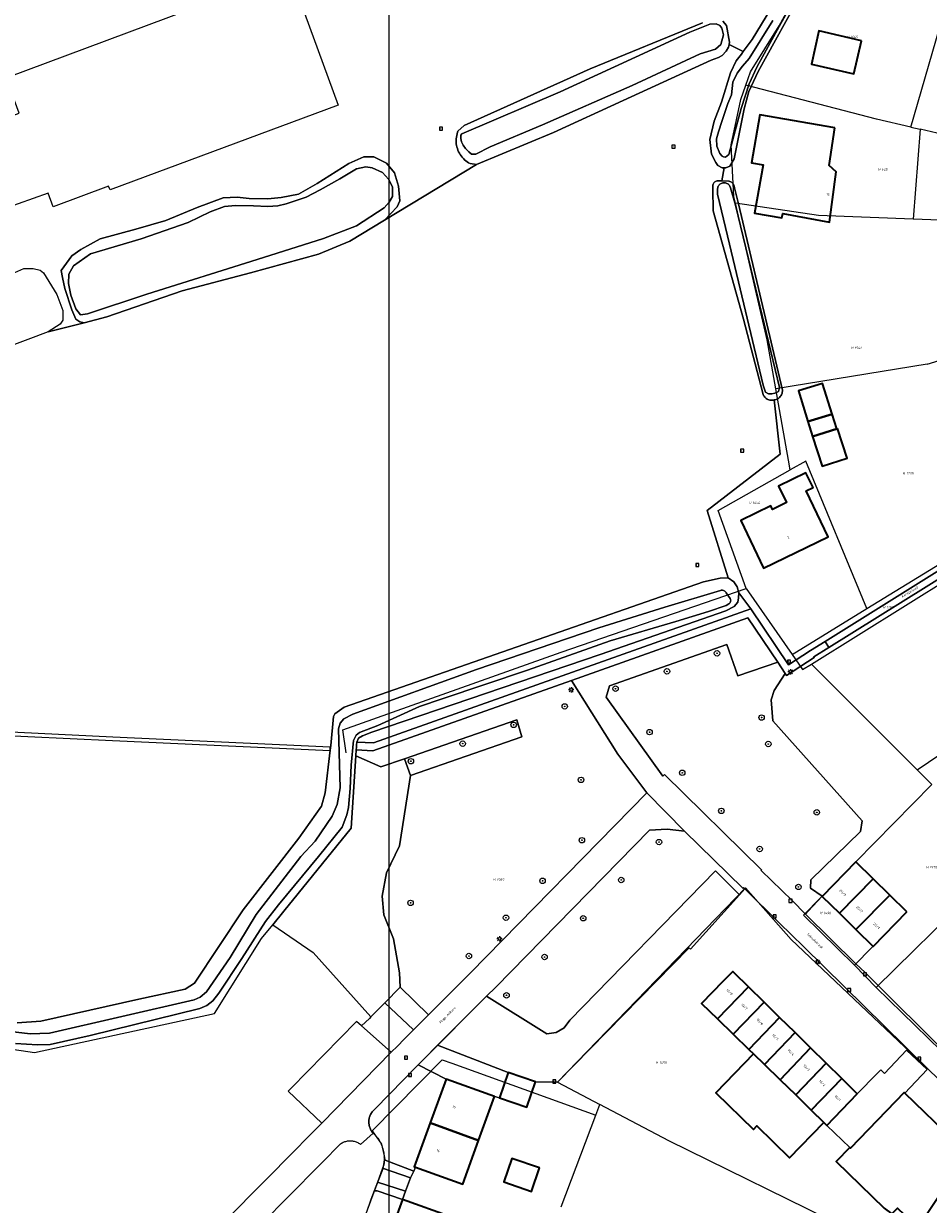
# Model space of a CAD drawing. Header units: metres. Extents: x 250001 to 257773, y 598992 to 609118.
# Tile 57 of 256: x 251252 to 251385, y 601278 to 601452. Entities that reach past the tile are written whole.
import ezdxf
from ezdxf.enums import TextEntityAlignment as Align
from ezdxf.lldxf.tags import DXFTag

# ---------------------------------------------------------------- set-up
doc = ezdxf.new("R2010")
doc.units = ezdxf.units.M
for name, color, linetype, lineweight in [('B-WE-GR-BOOM-S', 252, 'Continuous', 25), ('B-WE-GR-GROENVOORZIENING-GV', 252, 'Continuous', 18), ('B-WE-KG-GRENS_PERCEEL-G', 150, 'KG-PERCEEL', 18), ('B-WE-KG-GRENS_PERCEEL-S', 150, 'Continuous', 25), ('B-WE-KL-ET_LS_OV_LICHTMAST-S', 252, 'Continuous', 25), ('B-WE-OG-BEBOUWING-GV', 1, 'Continuous', 35), ('B-WE-OG-BEBOUWING-T18', 7, 'Continuous', 18), ('B-WE-OG-BEBOUWING_OVERBOUWING-GV', 1, 'Continuous', 18), ('B-WE-OG-TERREIN_ERF-GV', 7, 'Continuous', 18), ('B-WE-OG-TOPOGRAFIE-T18', 2, 'Continuous', 18), ('B-WE-OG-WATER-GV', 252, 'Continuous', 18), ('B-WE-OG-WATER_SLOOT-GV', 252, 'Continuous', 18), ('B-WE-RI-GWA_KOLK-S', 252, 'Continuous', 25), ('B-WE-RI-GWA_RIOOLPUT-S', 252, 'Continuous', 25), ('B-WE-VH-VERHARDING_GESLOTEN-GV', 252, 'Continuous', 18), ('B-WE-VH-VERHARDING_OPEN-GV', 252, 'Continuous', 18), ('N-WE-OG-GBKN-G', 7, 'Continuous', 25), ('X-XX-AL-REFERENTIE-G', 7, 'Continuous', 18)]:
    doc.layers.add(name, color=color, linetype=linetype, lineweight=lineweight)
doc.styles.add('NLCS-ISO', font='NLCS-ISO.ttf')
doc.styles.add('NLCS-ISO-ANNOTATIEF-T18', font='NLCS-ISO.ttf', dxfattribs={"height": 1.8})
doc.styles.get("Standard").update_dxf_attribs({"font": 'NLCS-ISO.ttf'})
tags = doc.linetypes.add('KG-PERCEEL', pattern='A,5.5,-2,["P",Standard,S=1.8,R=0,X=-0.5,Y=-0.9],-2,5.5,-2,[5,NLCS.SHX,S=0.75,R=0,X=0,Y=0],-2', length=19).pattern_tags.tags
tags[6] = DXFTag(74, 10)

# ---------------------------------------------------------------- blocks, each defined once
blk = doc.blocks.new('SKG-PERCEELNUMMER-SO')
at = {"style": 'NLCS-ISO', "oblique": 10, "flags": 1}
blk.add_attdef('GEMEENTECODE', text='', height=1.8, dxfattribs=at).set_placement((0, 2.55), align=Align.MIDDLE_CENTER)
at = {"style": 'NLCS-ISO', "oblique": 10}
blk.add_attdef('SECTIE', text='', height=1.8, dxfattribs=at).set_placement((-0.5, 0), align=Align.MIDDLE_RIGHT)
blk.add_attdef('PERCEELNUMMER', text='', height=1.8, dxfattribs=at).set_placement((0.5, 0), align=Align.MIDDLE_LEFT)
blk = doc.blocks.new('BS2021-132-Xref-KAD-20210617')
at = {"layer": 'B-WE-KG-GRENS_PERCEEL-G', "flags": 128}
for points in [[(251357.918, 601443.081), (251358.62, 601445.032), (251362.822, 601451.839), (251365.719, 601457.102), (251371.458, 601465.311)], [(251382.186, 601436.899), (251386.937, 601453.335)], [(251356.369, 601425.715), (251356.138, 601426.709), (251355.737, 601434.284), (251357.157, 601440.966), (251357.918, 601443.081)], [(251382.186, 601436.899), (251377.152, 601438.06), (251357.918, 601443.081)], [(251382.186, 601436.899), (251383.56, 601436.582)], [(251383.56, 601436.582), (251382.558, 601423.35)], [(251415.724, 601424.735), (251406.74, 601427.46), (251397.09, 601430.27), (251392.109, 601433.965), (251386.059, 601436.005), (251383.56, 601436.582)], [(251362.334, 601398.381), (251361.058, 601405.58), (251356.369, 601425.715)], [(251382.558, 601423.35), (251368.593, 601423.912), (251356.369, 601425.715)], [(251389.078, 601423.087), (251382.558, 601423.35)], [(251384.621, 601402.029), (251362.334, 601398.381)], [(251384.621, 601402.029), (251387.62, 601402.955)], [(251364.452, 601386.429), (251364.196, 601387.874), (251362.334, 601398.381)], [(251375.728, 601366.03), (251366.724, 601387.703), (251364.452, 601386.429)], [(251357.968, 601368.985), (251353.817, 601380.467), (251364.452, 601386.429)], [(251375.728, 601366.03), (251401.628, 601381.899)], [(251367.571, 601357.846), (251395.23, 601375.106)], [(251299.094, 601344.799), (251298.569, 601348.189), (251330.721, 601359.601), (251357.968, 601368.985)], [(251357.968, 601368.985), (251364.715, 601359.284)], [(251364.715, 601359.284), (251375.728, 601366.03)], [(251364.715, 601359.284), (251366.257, 601357.067), (251367.571, 601357.846)], [(251367.571, 601357.846), (251383.11, 601342.294)], [(251383.11, 601342.294), (251404.249, 601356.572)], [(251383.11, 601342.294), (251385.304, 601340.099)], [(251374.12, 601328.73), (251385.304, 601340.099)], [(251373.929, 601313.504), (251366.415, 601320.879), (251374.12, 601328.73)], [(251374.12, 601328.73), (251381.63, 601321.36), (251373.929, 601313.504)], [(251394.103, 601327.078), (251390.963, 601323.898), (251377.093, 601310.244)], [(251357.876, 601324.927), (251330.199, 601296.319)], [(251357.876, 601324.927), (251364.558, 601317.326), (251402.679, 601281.226)], [(251377.093, 601310.244), (251373.929, 601313.504)], [(251377.093, 601310.244), (251388.57, 601299.071), (251396.151, 601291.922), (251403.617, 601284.745)], [(251313.218, 601299.606), (251302.913, 601289.134), (251304.28, 601287.176), (251304.732, 601285.219), (251304.476, 601283.544), (251303.313, 601280.483), (251299.782, 601270.978), (251298.961, 601269.663), (251298.041, 601268.855), (251295.341, 601267.111), (251283.891, 601259.566), (251277.564, 601255.374), (251276.205, 601254.884), (251274.897, 601254.761), (251273.215, 601250.543), (251268.283, 601237.655), (251266.074, 601232.262)], [(251313.218, 601299.606), (251314.63, 601299.101), (251335.821, 601291.432)], [(251330.199, 601296.319), (251336.419, 601293.023)], [(251335.821, 601291.432), (251336.419, 601293.023)], [(251398.229, 601263.359), (251372.712, 601274.781), (251346.56, 601287.65), (251336.419, 601293.023)], [(251330.739, 601277.935), (251335.821, 601291.432)]]:
    blk.add_lwpolyline(points, dxfattribs=at)
at = {"layer": 'N-WE-OG-GBKN-G'}
blk.add_lwpolyline([(251305.421, 608118.318), (256711.718, 608118.318), (256711.718, 599991.994), (251305.421, 599991.994)], close=True, dxfattribs=at)
at = {"layer": 'B-WE-KG-GRENS_PERCEEL-S', "xscale": 0.2, "yscale": 0.2, "zscale": 0.2}
for p, values in [((251373.221, 601450.185), {'PERCEELNUMMER': '1049', 'SECTIE': 'H'}), ((251377.808, 601430.683), {'PERCEELNUMMER': '625', 'SECTIE': 'H'}), ((251373.827, 601404.401), {'PERCEELNUMMER': '1541', 'SECTIE': 'H'}), ((251381.428, 601385.942), {'PERCEELNUMMER': '1738', 'SECTIE': 'H'}), ((251358.805, 601381.595), {'PERCEELNUMMER': '1456', 'SECTIE': 'H'}), ((251378.535, 601366.215), {'PERCEELNUMMER': '1196', 'SECTIE': 'H'}), ((251384.89, 601327.946), {'PERCEELNUMMER': '1970', 'SECTIE': 'H'}), ((251321.16, 601326.125), {'PERCEELNUMMER': '1969', 'SECTIE': 'H'}), ((251369.255, 601321.205), {'PERCEELNUMMER': '1496', 'SECTIE': 'H'}), ((251345.081, 601299.182), {'PERCEELNUMMER': '1458', 'SECTIE': 'H'})]:
    blk.add_blockref('SKG-PERCEELNUMMER-SO', p, dxfattribs=at).add_auto_attribs(values)
blk = doc.blocks.new('SKL-ET_OV_LICHTMAST-SO')
at = {"color": 0, "linetype": 'ByBlock', "lineweight": 18}
for points in [[(-1.25, 0), (-2, 0)], [(-1.41, 1.41), (-0.88, 0.88)], [(0, 2), (0, 1.25)], [(0.88, 0.88), (1.41, 1.41)], [(2, 0), (1.25, 0)], [(-1.41, -1.41), (-0.88, -0.88)], [(0, -1.25), (0, -2)], [(0.88, -0.88), (1.41, -1.41)]]:
    blk.add_lwpolyline(points, dxfattribs=at)
blk.add_circle((0, 0), 1, dxfattribs=at)
blk = doc.blocks.new('SRI-KOLK-SO')
at = {"color": 0, "linetype": 'ByBlock', "lineweight": 18}
blk.add_lwpolyline([(-1.125, -1.125), (1.125, -1.125), (1.125, 1.125), (-1.125, 1.125)], close=True, dxfattribs=at)
at = {"color": 0, "linetype": 'ByBlock', "lineweight": 18, "style": 'NLCS-ISO'}
blk.add_text('k', height=1.5, dxfattribs=at).set_placement((0, 0), align=Align.MIDDLE_CENTER)
blk = doc.blocks.new('SRI-PUT_INSPECTIEPUT_RIOOLPUT-SO')
at = {"color": 0, "linetype": 'ByBlock', "lineweight": 18}
blk.add_lwpolyline([(-1.12, -1.12), (1.12, -1.12), (1.12, 1.12), (-1.12, 1.12)], close=True, dxfattribs=at)
at = {"color": 0, "linetype": 'ByBlock', "lineweight": 18, "style": 'NLCS-ISO'}
blk.add_text('r', height=1.5, dxfattribs=at).set_placement((0, 0.28), align=Align.MIDDLE_CENTER)
blk = doc.blocks.new('SGR-BOOM_01-SO')
at = {"linetype": 'ByBlock', "lineweight": 18}
h = blk.add_hatch(color=0, dxfattribs=at)
h.dxf.hatch_style = 1
edge = h.paths.add_edge_path()
edge.add_arc((0, 0), 0.25, 0, 360)
at = {"color": 0, "linetype": 'ByBlock', "lineweight": 18}
for radius in [2, 0.25]:
    blk.add_circle((0, 0), radius, dxfattribs=at)
blk = doc.blocks.new('BS2021-132-Xref-BGT-GRIJS-20210617-aangepast')
at = {"layer": 'B-WE-GR-GROENVOORZIENING-GV', "flags": 128}
for points in [[(251250.654, 601305.054), (251254.133, 601305.256), (251268.567, 601308.514), (251275.391, 601310.014), (251276.737, 601310.884), (251283.907, 601321.669), (251292.127, 601332.237), (251295.464, 601336.932), (251296.012, 601338.912), (251296.73, 601345.16), (251296.838, 601345.86), (251297.216, 601350.114), (251297.421, 601350.517), (251298.807, 601351.504), (251351.696, 601369.942), (251354.129, 601370.517), (251355.289, 601370.539), (251352.212, 601380.441), (251362.963, 601388.771), (251362.073, 601396.732), (251362.043, 601396.725), (251361.897, 601396.699), (251361.748, 601396.69), (251361.599, 601396.696), (251361.452, 601396.718), (251361.307, 601396.756), (251361.168, 601396.809), (251361.035, 601396.876), (251360.911, 601396.958), (251360.795, 601397.052), (251360.691, 601397.159), (251360.598, 601397.275), (251360.519, 601397.401), (251360.453, 601397.535), (251357.554, 601408.654), (251353.078, 601424.597), (251353.033, 601427.812), (251353.028, 601428.146), (251353.031, 601428.261), (251353.05, 601428.374), (251353.084, 601428.484), (251353.133, 601428.588), (251353.196, 601428.684), (251353.272, 601428.77), (251353.359, 601428.845), (251353.455, 601428.907), (251353.56, 601428.956), (251353.67, 601428.989), (251353.783, 601429.007), (251353.898, 601429.009), (251353.917, 601429.007), (251354.378, 601428.987), (251354.721, 601430.894), (251354.428, 601430.9), (251353.791, 601431.245), (251353.507, 601431.68), (251352.869, 601432.923), (251352.601, 601435.095), (251353.242, 601437.776), (251354.314, 601440.565), (251355.672, 601444.91), (251356.508, 601446.65), (251357.251, 601447.669), (251357.508, 601448.017), (251355.437, 601449.066), (251355.378, 601448.684), (251354.995, 601448.106), (251354.416, 601447.454), (251353.863, 601447.133), (251352.782, 601446.785), (251339.835, 601440.823), (251329.606, 601436.093), (251318.246, 601431.387), (251304.734, 601423.205), (251299.634, 601420.108), (251295.027, 601418.191), (251284.977, 601415.469), (251274.927, 601412.786), (251263.859, 601408.991), (251260.503, 601408.103), (251255.224, 601406.767), (251241.63, 601401.638)], [(251305.034, 601272.57), (251307.359, 601279.03), (251303.623, 601280.301), (251303.208, 601280.301), (251302.73, 601279.01), (251302.079, 601277.16)]]:
    blk.add_lwpolyline(points, dxfattribs=at)
for points in [[(251358.627, 601366.007), (251356.882, 601368.325), (251356.832, 601367.619), (251356.713, 601366.986), (251356.205, 601366.325), (251354.98, 601365.71), (251336.49, 601359.25), (251302.833, 601347.849), (251301.464, 601347.306), (251300.91, 601346.927), (251300.625, 601346.347), (251303.123, 601346.27)], [(251356.724, 601356.117), (251355.088, 601360.736), (251337.829, 601354.626), (251337.338, 601352.975), (251345.692, 601341.372), (251345.929, 601341.619), (251360.239, 601327.56), (251360.154, 601327.481), (251364.722, 601323.023), (251366.676, 601321.031), (251367.079, 601321.459), (251369.149, 601323.66), (251367.429, 601324.839), (251367.5, 601326.109), (251374.799, 601333.189), (251375.01, 601334.78), (251361.89, 601349.51), (251361.649, 601352.579), (251362.079, 601353.979), (251363.705, 601356.483), (251362.6, 601358.128)], [(251339.08, 601344.59), (251332.237, 601355.455), (251303.017, 601345.065), (251300.556, 601345.25), (251300.498, 601344.326), (251304.2, 601342.71), (251307.68, 601343.915), (251324.21, 601349.64), (251324.92, 601347.16), (251308.53, 601341.46), (251306.91, 601331.1), (251305.04, 601327.1), (251304.392, 601323.692), (251304.616, 601320.914), (251306.05, 601317.418), (251306.946, 601312.4), (251307.045, 601310.279), (251311.181, 601306.199), (251317.36, 601312.39), (251343.329, 601338.91)], [(251324.92, 601347.16), (251324.21, 601349.64), (251307.68, 601343.915), (251308.53, 601341.46)], [(251222.193, 601345.33), (251239.704, 601348.346), (251264.718, 601347.159), (251296.738, 601345.659), (251296.688, 601345.508), (251296.718, 601345.155), (251296.709, 601345.06), (251264.69, 601346.56), (251239.72, 601347.739), (251222.299, 601344.739), (251213.57, 601343.089), (251213.51, 601343.39), (251213.463, 601343.68)], [(251304.2, 601342.71), (251300.498, 601344.326), (251299.829, 601333.69), (251289.917, 601321.49), (251288.261, 601319.479), (251294.226, 601315.383), (251302.706, 601305.9), (251304.767, 601307.981), (251307.045, 601310.279), (251306.946, 601312.4), (251306.05, 601317.418), (251304.616, 601320.914), (251304.392, 601323.692), (251305.04, 601327.1), (251306.91, 601331.1), (251308.53, 601341.46), (251307.68, 601343.915)], [(251348.869, 601333.26), (251346.309, 601333.53), (251343.739, 601333.39), (251321.089, 601310.3), (251319.754, 601308.964), (251328.633, 601303.42), (251330.001, 601303.606), (251331.191, 601304.306), (251332.02, 601305.41), (251353.43, 601327.389), (251356.988, 601323.901), (251357.747, 601324.739), (251357.556, 601324.928), (251357.459, 601324.839)], [(251349.57, 601316.079), (251349.746, 601315.902), (251356.988, 601323.901), (251353.43, 601327.389), (251332.02, 601305.41), (251331.191, 601304.306), (251330.001, 601303.606), (251328.633, 601303.42), (251319.754, 601308.964), (251312.52, 601301.73), (251322.927, 601297.723), (251326.939, 601296.358), (251330.184, 601296.305)], [(251311.181, 601306.199), (251307.045, 601310.279), (251304.767, 601307.981), (251309.006, 601304.02)], [(251301.358, 601304.584), (251300.62, 601305.24), (251290.99, 601295.42), (251290.554, 601294.975), (251295.49, 601290.256), (251305.726, 601300.698)], [(251313.779, 601296.75), (251309.667, 601298.855), (251303.29, 601292.319), (251303.185, 601292.225), (251303.086, 601292.126), (251302.992, 601292.021), (251302.905, 601291.911), (251302.824, 601291.796), (251302.75, 601291.677), (251302.682, 601291.554), (251302.622, 601291.427), (251302.569, 601291.297), (251302.523, 601291.164), (251302.486, 601291.028), (251302.455, 601290.891), (251302.433, 601290.753), (251302.419, 601290.613), (251302.413, 601290.472), (251302.414, 601290.332), (251302.424, 601290.192), (251302.442, 601290.052), (251302.467, 601289.914), (251302.501, 601289.778), (251302.542, 601289.643), (251302.59, 601289.511), (251302.646, 601289.383), (251302.71, 601289.257), (251302.78, 601289.135), (251302.857, 601289.018), (251302.941, 601288.905), (251303.031, 601288.797), (251303.048, 601288.778), (251303.76, 601288.04), (251303.873, 601287.861), (251303.979, 601287.677), (251304.078, 601287.49), (251304.171, 601287.299), (251304.255, 601287.105), (251304.333, 601286.908), (251304.403, 601286.708), (251304.465, 601286.506), (251304.52, 601286.301), (251304.567, 601286.094), (251304.606, 601285.886), (251304.637, 601285.677), (251304.66, 601285.466), (251304.672, 601285.3), (251304.826, 601284.799), (251309.063, 601283.177), (251309.269, 601283.771), (251309.109, 601283.829), (251311.444, 601290.29)], [(251308.54, 601282.236), (251304.441, 601283.627), (251303.674, 601281.56), (251307.808, 601280.249)]]:
    blk.add_lwpolyline(points, close=True, dxfattribs=at)
at = {"layer": 'B-WE-OG-BEBOUWING-GV', "flags": 128}
for points in [[(251374.925, 601449.632), (251368.678, 601451.062), (251367.558, 601446.171), (251373.805, 601444.741)], [(251371.011, 601436.812), (251359.967, 601438.736), (251358.73, 601431.631), (251360.445, 601431.334), (251359.209, 601424.239), (251363.23, 601423.54), (251363.337, 601424.18), (251370.209, 601422.89), (251371.228, 601430.341), (251370.16, 601431.278)], [(251367.056, 601393.558), (251370.608, 601394.63), (251369.2, 601399.17), (251365.637, 601398.07), (251367.026, 601393.549)], [(251370.608, 601394.63), (251367.056, 601393.558), (251367.727, 601391.336), (251371.304, 601392.508)], [(251371.391, 601392.537), (251371.304, 601392.508), (251367.727, 601391.336), (251369.16, 601386.966), (251372.824, 601388.167)], [(251367.809, 601383.839), (251366.75, 601386.02), (251362.709, 601384.06), (251363.899, 601381.619), (251361.829, 601380.609), (251361.57, 601381.14), (251357.19, 601379.01), (251360.489, 601371.959), (251370.04, 601376.599), (251366.779, 601383.339)], [(251376.653, 601326.243), (251374.119, 601328.729), (251369.168, 601323.64), (251371.683, 601321.174)], [(251379.096, 601323.845), (251376.653, 601326.243), (251371.683, 601321.174), (251374.125, 601318.775)], [(251381.63, 601321.359), (251379.096, 601323.845), (251374.125, 601318.775), (251376.66, 601316.29)], [(251356.239, 601312.364), (251355.989, 601312.609), (251354.523, 601311.106), (251351.401, 601307.903), (251353.747, 601305.615), (251358.295, 601310.342)], [(251360.585, 601308.092), (251358.295, 601310.342), (251353.747, 601305.615), (251356.046, 601303.373)], [(251362.874, 601305.841), (251360.585, 601308.092), (251356.046, 601303.373), (251358.344, 601301.132)], [(251365.163, 601303.591), (251362.874, 601305.841), (251358.344, 601301.132), (251359.041, 601300.452), (251360.644, 601298.893)], [(251367.452, 601301.34), (251365.163, 601303.591), (251360.644, 601298.893), (251362.946, 601296.655)], [(251360.644, 601298.893), (251359.041, 601300.452), (251353.47, 601294.738), (251359.027, 601289.319), (251359.549, 601289.856), (251364.348, 601285.175), (251369.412, 601290.368), (251367.549, 601292.18), (251365.247, 601294.418), (251362.946, 601296.655)], [(251369.742, 601299.09), (251367.452, 601301.34), (251362.946, 601296.655), (251365.247, 601294.418)], [(251372.031, 601296.839), (251369.742, 601299.09), (251365.247, 601294.418), (251367.549, 601292.18)], [(251326.939, 601296.358), (251322.927, 601297.723), (251321.64, 601294.011), (251325.684, 601292.614)], [(251320.91, 601294.17), (251313.779, 601296.75), (251311.444, 601290.29), (251318.58, 601287.715)], [(251374.32, 601294.589), (251372.031, 601296.839), (251367.549, 601292.18), (251369.412, 601290.368), (251369.849, 601289.941)], [(251381.299, 601294.66), (251381.192, 601294.765), (251373.308, 601286.569), (251373.203, 601286.67), (251371.22, 601284.635), (251378.29, 601277.739), (251379.41, 601276.91), (251380.236, 601277.75), (251383.23, 601274.92), (251386.459, 601279.77), (251397.04, 601274.339), (251401.049, 601282.29), (251392.45, 601286.709), (251392.412, 601286.618), (251389.91, 601288.979), (251388.633, 601287.613)], [(251318.58, 601287.715), (251311.444, 601290.29), (251309.109, 601283.829), (251309.269, 601283.771), (251316.25, 601281.26)], [(251327.547, 601283.673), (251323.446, 601285.073), (251322.268, 601281.623), (251326.369, 601280.223)], [(251314.489, 601276.469), (251307.359, 601279.03), (251305.034, 601272.57), (251312.174, 601270.01)]]:
    blk.add_lwpolyline(points, close=True, dxfattribs=at)
at = {"layer": 'B-WE-OG-BEBOUWING_OVERBOUWING-GV', "flags": 128}
blk.add_lwpolyline([(251384.589, 601298.18), (251381.57, 601301), (251378.342, 601297.584), (251377.799, 601298.13), (251377.264, 601297.585), (251374.32, 601294.589), (251369.849, 601289.941), (251373.203, 601286.67), (251373.308, 601286.569), (251381.192, 601294.765), (251381.299, 601294.66)], close=True, dxfattribs=at)
at = {"layer": 'B-WE-OG-TERREIN_ERF-GV', "flags": 128}
for points in [[(251250.317, 601415.495), (251251.657, 601416.073), (251253.024, 601416.104), (251254.053, 601415.829), (251254.543, 601415.448), (251256.508, 601412.265), (251257.358, 601409.905), (251257.387, 601408.499), (251256.965, 601407.883), (251255.224, 601406.767), (251260.503, 601408.103), (251259.88, 601408.233), (251259.284, 601408.655), (251258.706, 601409.994), (251257.658, 601413.139), (251257.301, 601414.767), (251257.127, 601415.785), (251258.713, 601417.939), (251260.021, 601418.908), (251262.864, 601420.451), (251268.125, 601421.885), (251272.543, 601423.181), (251277.15, 601425.077), (251280.986, 601426.502), (251283.057, 601426.577), (251284.81, 601426.385), (251287.541, 601426.329), (251289.518, 601426.561), (251292.046, 601427.056), (251294.831, 601428.619), (251299.478, 601431.55), (251301.665, 601432.52), (251303.169, 601432.548), (251305.003, 601431.593), (251306.205, 601430.183), (251306.769, 601428.219), (251306.978, 601426.028), (251306.609, 601425.157), (251304.734, 601423.205), (251318.246, 601431.387), (251317.313, 601431.543), (251317.098, 601431.664), (251316.891, 601431.798), (251316.694, 601431.945), (251316.506, 601432.105), (251316.33, 601432.277), (251316.164, 601432.46), (251316.011, 601432.653), (251315.871, 601432.856), (251315.745, 601433.067), (251315.632, 601433.286), (251315.534, 601433.512), (251315.45, 601433.744), (251315.382, 601433.981), (251315.329, 601434.222), (251315.292, 601434.466), (251315.271, 601434.711), (251315.266, 601434.957), (251315.277, 601435.204), (251315.303, 601435.449), (251315.346, 601435.692), (251315.404, 601435.931), (251315.478, 601436.166), (251315.536, 601436.323), (251316.451, 601437.144), (251334.991, 601445.49), (251351.528, 601452.276)], [(251354.539, 601452.488), (251355.073, 601451.872), (251355.491, 601449.423), (251355.437, 601449.066), (251357.508, 601448.017), (251358.817, 601449.785), (251361.565, 601454.316)], [(251366.365, 601457.106), (251359.716, 601445.081), (251358.348, 601442.142), (251357.652, 601439.599), (251356.193, 601432.23), (251355.547, 601431.17), (251354.955, 601430.889), (251354.721, 601430.894), (251354.378, 601428.987), (251355.397, 601428.959), (251355.438, 601428.951), (251355.56, 601428.915), (251355.678, 601428.863), (251355.788, 601428.798), (251355.889, 601428.719), (251355.98, 601428.629), (251356.059, 601428.528), (251356.124, 601428.418), (251356.242, 601427.951), (251356.808, 601425.614), (251363.282, 601398.192), (251363.284, 601398.044), (251363.27, 601397.896), (251363.24, 601397.751), (251363.195, 601397.609), (251363.135, 601397.474), (251363.06, 601397.345), (251362.972, 601397.226), (251362.872, 601397.116), (251362.761, 601397.018), (251362.64, 601396.933), (251362.51, 601396.861), (251362.373, 601396.803), (251362.231, 601396.76), (251362.085, 601396.734), (251362.073, 601396.732), (251362.963, 601388.771), (251352.212, 601380.441), (251355.289, 601370.539), (251356.138, 601369.965), (251356.617, 601369.213), (251356.882, 601368.325), (251358.627, 601366.007), (251364.18, 601357.75), (251367.418, 601359.844), (251369.564, 601361.183), (251402, 601381.42)], [(251402.542, 601380.521), (251370.121, 601360.293), (251367.927, 601358.924), (251367.98, 601358.83), (251363.914, 601356.174), (251363.705, 601356.483), (251362.079, 601353.979), (251361.649, 601352.579), (251361.89, 601349.51), (251375.01, 601334.78), (251374.799, 601333.189), (251367.5, 601326.109), (251367.429, 601324.839), (251369.149, 601323.66), (251367.079, 601321.459), (251366.676, 601321.031), (251374.123, 601313.741), (251375.459, 601312.435), (251388.119, 601299.849)], [(251384.887, 601298.046), (251381.242, 601301.632), (251366.429, 601316.204), (251362.82, 601319.734), (251357.747, 601324.739), (251356.988, 601323.901), (251349.746, 601315.902), (251349.57, 601316.079), (251330.184, 601296.305), (251326.939, 601296.358), (251325.684, 601292.614), (251321.64, 601294.011), (251320.91, 601294.17), (251316.25, 601281.26), (251309.269, 601283.771), (251309.063, 601283.177), (251308.54, 601282.236), (251307.808, 601280.249), (251307.359, 601279.03), (251314.489, 601276.469)], [(251378.29, 601277.739), (251371.22, 601284.635), (251373.203, 601286.67), (251369.849, 601289.941), (251369.412, 601290.368), (251364.348, 601285.175), (251359.549, 601289.856), (251359.027, 601289.319), (251353.47, 601294.738), (251359.041, 601300.452), (251358.344, 601301.132), (251356.046, 601303.373), (251353.747, 601305.615), (251351.401, 601307.903), (251354.523, 601311.106), (251355.989, 601312.609), (251356.239, 601312.364), (251358.295, 601310.342), (251360.585, 601308.092), (251362.874, 601305.841), (251365.163, 601303.591), (251367.452, 601301.34), (251369.742, 601299.09), (251372.031, 601296.839), (251374.32, 601294.589), (251377.264, 601297.585), (251377.799, 601298.13), (251378.342, 601297.584), (251381.57, 601301), (251384.589, 601298.18), (251381.299, 601294.66), (251388.633, 601287.613)]]:
    blk.add_lwpolyline(points, dxfattribs=at)
for points in [[(251290.739, 601459.78), (251297.91, 601440.13), (251264.329, 601427.66), (251264.119, 601428.219), (251255.94, 601425.18), (251255.22, 601427.199), (251248.57, 601424.829), (251244.339, 601436.459), (251250.97, 601438.939), (251249.019, 601444.14)], [(251374.925, 601449.632), (251373.805, 601444.741), (251367.558, 601446.171), (251368.678, 601451.062)], [(251360.445, 601431.334), (251358.73, 601431.631), (251359.967, 601438.736), (251371.011, 601436.812), (251370.16, 601431.278), (251371.228, 601430.341), (251370.209, 601422.89), (251363.337, 601424.18), (251363.23, 601423.54), (251359.209, 601424.239)], [(251370.608, 601394.63), (251371.304, 601392.508), (251371.391, 601392.537), (251372.824, 601388.167), (251369.16, 601386.966), (251367.727, 601391.336), (251367.056, 601393.558), (251367.026, 601393.549), (251365.637, 601398.07), (251369.2, 601399.17)], [(251363.899, 601381.619), (251362.709, 601384.06), (251366.75, 601386.02), (251367.809, 601383.839), (251366.779, 601383.339), (251370.04, 601376.599), (251360.489, 601371.959), (251357.19, 601379.01), (251361.57, 601381.14), (251361.829, 601380.609)], [(251381.63, 601321.359), (251376.66, 601316.29), (251374.125, 601318.775), (251371.683, 601321.174), (251369.168, 601323.64), (251374.119, 601328.729), (251376.653, 601326.243), (251379.096, 601323.845)], [(251322.268, 601281.623), (251323.446, 601285.073), (251327.547, 601283.673), (251326.369, 601280.223)]]:
    blk.add_lwpolyline(points, close=True, dxfattribs=at)
at = {"layer": 'B-WE-OG-WATER-GV', "flags": 128}
for points in [[(251361.905, 601452.591), (251358.394, 601446.992), (251357.415, 601445.88), (251356.613, 601444.842), (251356.001, 601443.547), (251355.786, 601441.658), (251355.252, 601440.361), (251354.398, 601437.743), (251353.899, 601436.23), (251353.603, 601435.163), (251353.659, 601434.088), (251354.087, 601433.045), (251354.41, 601432.609), (251354.603, 601432.507), (251354.896, 601432.501), (251355.411, 601432.852), (251357.228, 601439.627), (251358.376, 601443.254), (251359.539, 601445.709), (251362.805, 601451.714), (251367.223, 601459.646)], [(251250.383, 601301.995), (251253.639, 601301.772), (251255.515, 601301.85), (251261.398, 601303.194), (251277.525, 601307.139), (251278.55, 601307.586), (251279.443, 601308.29), (251280.344, 601309.404), (251283.708, 601314.489), (251287.217, 601319.961), (251289.102, 601322.421), (251295.006, 601329.523), (251298.472, 601333.844), (251299.172, 601335.645), (251299.429, 601336.714), (251299.662, 601339.539), (251299.791, 601342.972), (251300.159, 601346.615), (251300.546, 601347.408), (251301.021, 601347.769), (251303.717, 601348.787), (251309.865, 601351.629), (251313.188, 601352.751), (251325.748, 601356.964), (251337.959, 601361.282), (251347.621, 601364.11), (251352.395, 601365.613), (251355.024, 601366.492), (251355.406, 601366.707), (251355.431, 601366.724), (251355.505, 601366.784), (251355.568, 601366.855), (251355.618, 601366.936), (251355.653, 601367.024), (251355.673, 601367.117), (251355.678, 601367.212), (251355.666, 601367.306), (251355.639, 601367.398), (251355.597, 601367.483), (251355.038, 601368.338), (251355.028, 601368.355), (251354.965, 601368.445), (251354.889, 601368.525), (251354.802, 601368.594), (251354.707, 601368.649), (251354.604, 601368.69), (251354.497, 601368.716), (251354.387, 601368.726), (251354.276, 601368.72), (251354.168, 601368.698), (251346.005, 601366.242), (251336.261, 601363.201), (251318.273, 601357.049), (251300.042, 601350.463), (251298.759, 601349.767), (251298.2, 601349.174), (251297.929, 601348.32), (251298.075, 601343.047), (251298.219, 601339.628), (251297.74, 601337.178), (251297.002, 601335.475), (251294.525, 601331.778), (251292.41, 601329.517), (251285.813, 601320.985), (251282.013, 601314.66), (251278.532, 601309.597), (251277.58, 601308.836), (251276.693, 601308.444), (251255.432, 601303.531), (251252.56, 601303.394), (251247.555, 601303.985)]]:
    blk.add_lwpolyline(points, dxfattribs=at)
for points in [[(251354.085, 601451.866), (251353.543, 601452.131), (251352.625, 601452.071), (251349.653, 601450.883), (251330.557, 601442.119), (251316.121, 601435.914), (251315.98, 601435.702), (251315.971, 601435.253), (251316.078, 601434.763), (251316.322, 601434.27), (251316.662, 601433.736), (251317.121, 601433.258), (251317.525, 601432.937), (251318.169, 601432.944), (251320.279, 601433.994), (251327.979, 601437.252), (251341.176, 601443.053), (251351.208, 601447.689), (251353.467, 601448.404), (251354.223, 601449.091), (251354.603, 601450.508), (251354.369, 601451.45)], [(251302.91, 601430.904), (251301.957, 601431.041), (251300.604, 601430.775), (251298.153, 601429.283), (251295.251, 601427.684), (251293.178, 601426.574), (251290.231, 601425.62), (251289.034, 601425.312), (251287.568, 601425.225), (251285.442, 601425.327), (251282.768, 601425.343), (251281.164, 601425.2), (251279.08, 601424.442), (251275.846, 601422.869), (251268.925, 601420.453), (251261.423, 601418.245), (251258.927, 601416.481), (251258.238, 601415.245), (251258.191, 601413.899), (251258.546, 601412.155), (251259.305, 601410.148), (251259.989, 601409.256), (251260.988, 601409.43), (251269.754, 601412.316), (251285.983, 601417.41), (251295.767, 601420.499), (251300.578, 601422.353), (251304.693, 601425.021), (251305.423, 601425.855), (251305.909, 601426.704), (251305.879, 601428.091), (251305.317, 601429.254), (251304.438, 601430.209)], [(251354.894, 601428.703), (251354.771, 601428.719), (251354.647, 601428.719), (251354.524, 601428.703), (251354.404, 601428.671), (251354.289, 601428.624), (251354.181, 601428.563), (251354.082, 601428.489), (251353.994, 601428.402), (251353.917, 601428.305), (251353.853, 601428.199), (251353.804, 601428.085), (251353.769, 601427.966), (251353.751, 601427.843), (251353.749, 601427.029), (251355.511, 601419.653), (251360.474, 601398.898), (251360.824, 601397.896), (251361.268, 601397.652), (251361.737, 601397.643), (251362.187, 601397.731), (251362.739, 601397.993), (251362.888, 601398.576), (251359.036, 601414.467), (251356.391, 601425.433), (251355.653, 601427.966), (251355.556, 601428.215), (251355.501, 601428.304), (251355.424, 601428.402), (251355.336, 601428.488), (251355.237, 601428.563), (251355.129, 601428.624), (251355.014, 601428.671)]]:
    blk.add_lwpolyline(points, close=True, dxfattribs=at)
at = {"layer": 'B-WE-OG-WATER_SLOOT-GV', "flags": 128}
for points in [[(251361.565, 601454.316), (251358.817, 601449.785), (251357.508, 601448.017), (251357.251, 601447.669), (251356.508, 601446.65), (251355.672, 601444.91), (251354.314, 601440.565), (251353.242, 601437.776), (251352.601, 601435.095), (251352.869, 601432.923), (251353.507, 601431.68), (251353.791, 601431.245), (251354.428, 601430.9), (251354.721, 601430.894), (251354.955, 601430.889), (251355.547, 601431.17), (251356.193, 601432.23), (251357.652, 601439.599), (251358.348, 601442.142), (251359.716, 601445.081), (251366.365, 601457.106)], [(251367.223, 601459.646), (251362.805, 601451.714), (251359.539, 601445.709), (251358.376, 601443.254), (251357.228, 601439.627), (251355.411, 601432.852), (251354.896, 601432.501), (251354.603, 601432.507), (251354.41, 601432.609), (251354.087, 601433.045), (251353.659, 601434.088), (251353.603, 601435.163), (251353.899, 601436.23), (251354.398, 601437.743), (251355.252, 601440.361), (251355.786, 601441.658), (251356.001, 601443.547), (251356.613, 601444.842), (251357.415, 601445.88), (251358.394, 601446.992), (251361.905, 601452.591)], [(251351.528, 601452.276), (251334.991, 601445.49), (251316.451, 601437.144), (251315.536, 601436.323), (251315.478, 601436.166), (251315.404, 601435.931), (251315.346, 601435.692), (251315.303, 601435.449), (251315.277, 601435.204), (251315.266, 601434.957), (251315.271, 601434.711), (251315.292, 601434.466), (251315.329, 601434.222), (251315.382, 601433.981), (251315.45, 601433.744), (251315.534, 601433.512), (251315.632, 601433.286), (251315.745, 601433.067), (251315.871, 601432.856), (251316.011, 601432.653), (251316.164, 601432.46), (251316.33, 601432.277), (251316.506, 601432.105), (251316.694, 601431.945), (251316.891, 601431.798), (251317.098, 601431.664), (251317.313, 601431.543), (251318.246, 601431.387), (251329.606, 601436.093), (251339.835, 601440.823), (251352.782, 601446.785), (251353.863, 601447.133), (251354.416, 601447.454), (251354.995, 601448.106), (251355.378, 601448.684), (251355.437, 601449.066), (251355.491, 601449.423), (251355.073, 601451.872), (251354.539, 601452.488)], [(251245.609, 601301.801), (251253.222, 601300.643), (251279.691, 601306.419), (251286.605, 601317.467), (251288.261, 601319.479), (251289.917, 601321.49), (251299.829, 601333.69), (251300.498, 601344.326), (251300.556, 601345.25), (251300.578, 601345.62), (251300.601, 601345.976), (251300.625, 601346.347), (251300.91, 601346.927), (251301.464, 601347.306), (251302.833, 601347.849), (251336.49, 601359.25), (251354.98, 601365.71), (251356.205, 601366.325), (251356.713, 601366.986), (251356.832, 601367.619), (251356.882, 601368.325), (251356.617, 601369.213), (251356.138, 601369.965), (251355.289, 601370.539), (251354.129, 601370.517), (251351.696, 601369.942), (251298.807, 601351.504), (251297.421, 601350.517), (251297.216, 601350.114), (251296.838, 601345.86), (251296.73, 601345.16), (251296.012, 601338.912), (251295.464, 601336.932), (251292.127, 601332.237), (251283.907, 601321.669), (251276.737, 601310.884), (251275.391, 601310.014), (251268.567, 601308.514), (251254.133, 601305.256), (251250.654, 601305.054)], [(251247.555, 601303.985), (251252.56, 601303.394), (251255.432, 601303.531), (251276.693, 601308.444), (251277.58, 601308.836), (251278.532, 601309.597), (251282.013, 601314.66), (251285.813, 601320.985), (251292.41, 601329.517), (251294.525, 601331.778), (251297.002, 601335.475), (251297.74, 601337.178), (251298.219, 601339.628), (251298.075, 601343.047), (251297.929, 601348.32), (251298.2, 601349.174), (251298.759, 601349.767), (251300.042, 601350.463), (251318.273, 601357.049), (251336.261, 601363.201), (251346.005, 601366.242), (251354.168, 601368.698), (251354.276, 601368.72), (251354.387, 601368.726), (251354.497, 601368.716), (251354.604, 601368.69), (251354.707, 601368.649), (251354.802, 601368.594), (251354.889, 601368.525), (251354.965, 601368.445), (251355.028, 601368.355), (251355.038, 601368.338), (251355.597, 601367.483), (251355.639, 601367.398), (251355.666, 601367.306), (251355.678, 601367.212), (251355.673, 601367.117), (251355.653, 601367.024), (251355.618, 601366.936), (251355.568, 601366.855), (251355.505, 601366.784), (251355.431, 601366.724), (251355.406, 601366.707), (251355.024, 601366.492), (251352.395, 601365.613), (251347.621, 601364.11), (251337.959, 601361.282), (251325.748, 601356.964), (251313.188, 601352.751), (251309.865, 601351.629), (251303.717, 601348.787), (251301.021, 601347.769), (251300.546, 601347.408), (251300.159, 601346.615), (251299.791, 601342.972), (251299.662, 601339.539), (251299.429, 601336.714), (251299.172, 601335.645), (251298.472, 601333.844), (251295.006, 601329.523), (251289.102, 601322.421), (251287.217, 601319.961), (251283.708, 601314.489), (251280.344, 601309.404), (251279.443, 601308.29), (251278.55, 601307.586), (251277.525, 601307.139), (251261.398, 601303.194), (251255.515, 601301.85), (251253.639, 601301.772), (251250.383, 601301.995)]]:
    blk.add_lwpolyline(points, dxfattribs=at)
for points in [[(251352.625, 601452.071), (251353.543, 601452.131), (251354.085, 601451.866), (251354.369, 601451.45), (251354.603, 601450.508), (251354.223, 601449.091), (251353.467, 601448.404), (251351.208, 601447.689), (251341.176, 601443.053), (251327.979, 601437.252), (251320.279, 601433.994), (251318.169, 601432.944), (251317.525, 601432.937), (251317.121, 601433.258), (251316.662, 601433.736), (251316.322, 601434.27), (251316.078, 601434.763), (251315.971, 601435.253), (251315.98, 601435.702), (251316.121, 601435.914), (251330.557, 601442.119), (251349.653, 601450.883)], [(251305.003, 601431.593), (251303.169, 601432.548), (251301.665, 601432.52), (251299.478, 601431.55), (251294.831, 601428.619), (251292.046, 601427.056), (251289.518, 601426.561), (251287.541, 601426.329), (251284.81, 601426.385), (251283.057, 601426.577), (251280.986, 601426.502), (251277.15, 601425.077), (251272.543, 601423.181), (251268.125, 601421.885), (251262.864, 601420.451), (251260.021, 601418.908), (251258.713, 601417.939), (251257.127, 601415.785), (251257.301, 601414.767), (251257.658, 601413.139), (251258.706, 601409.994), (251259.284, 601408.655), (251259.88, 601408.233), (251260.503, 601408.103), (251263.859, 601408.991), (251274.927, 601412.786), (251284.977, 601415.469), (251295.027, 601418.191), (251299.634, 601420.108), (251304.734, 601423.205), (251306.609, 601425.157), (251306.978, 601426.028), (251306.769, 601428.219), (251306.205, 601430.183)], [(251300.604, 601430.775), (251301.957, 601431.041), (251302.91, 601430.904), (251304.438, 601430.209), (251305.317, 601429.254), (251305.879, 601428.091), (251305.909, 601426.704), (251305.423, 601425.855), (251304.693, 601425.021), (251300.578, 601422.353), (251295.767, 601420.499), (251285.983, 601417.41), (251269.754, 601412.316), (251260.988, 601409.43), (251259.989, 601409.256), (251259.305, 601410.148), (251258.546, 601412.155), (251258.191, 601413.899), (251258.238, 601415.245), (251258.927, 601416.481), (251261.423, 601418.245), (251268.925, 601420.453), (251275.846, 601422.869), (251279.08, 601424.442), (251281.164, 601425.2), (251282.768, 601425.343), (251285.442, 601425.327), (251287.568, 601425.225), (251289.034, 601425.312), (251290.231, 601425.62), (251293.178, 601426.574), (251295.251, 601427.684), (251298.153, 601429.283)], [(251353.917, 601429.007), (251353.898, 601429.009), (251353.783, 601429.007), (251353.67, 601428.989), (251353.56, 601428.956), (251353.455, 601428.907), (251353.359, 601428.845), (251353.272, 601428.77), (251353.196, 601428.684), (251353.133, 601428.588), (251353.084, 601428.484), (251353.05, 601428.374), (251353.031, 601428.261), (251353.028, 601428.146), (251353.033, 601427.812), (251353.078, 601424.597), (251357.554, 601408.654), (251360.453, 601397.535), (251360.519, 601397.401), (251360.598, 601397.275), (251360.691, 601397.159), (251360.795, 601397.052), (251360.911, 601396.958), (251361.035, 601396.876), (251361.168, 601396.809), (251361.307, 601396.756), (251361.452, 601396.718), (251361.599, 601396.696), (251361.748, 601396.69), (251361.897, 601396.699), (251362.043, 601396.725), (251362.073, 601396.732), (251362.085, 601396.734), (251362.231, 601396.76), (251362.373, 601396.803), (251362.51, 601396.861), (251362.64, 601396.933), (251362.761, 601397.018), (251362.872, 601397.116), (251362.972, 601397.226), (251363.06, 601397.345), (251363.135, 601397.474), (251363.195, 601397.609), (251363.24, 601397.751), (251363.27, 601397.896), (251363.284, 601398.044), (251363.282, 601398.192), (251356.808, 601425.614), (251356.242, 601427.951), (251356.124, 601428.418), (251356.059, 601428.528), (251355.98, 601428.629), (251355.889, 601428.719), (251355.788, 601428.798), (251355.678, 601428.863), (251355.56, 601428.915), (251355.438, 601428.951), (251355.397, 601428.959), (251354.378, 601428.987)], [(251354.647, 601428.719), (251354.771, 601428.719), (251354.894, 601428.703), (251355.014, 601428.671), (251355.129, 601428.624), (251355.237, 601428.563), (251355.336, 601428.488), (251355.424, 601428.402), (251355.501, 601428.304), (251355.556, 601428.215), (251355.653, 601427.966), (251356.391, 601425.433), (251359.036, 601414.467), (251362.888, 601398.576), (251362.739, 601397.993), (251362.187, 601397.731), (251361.737, 601397.643), (251361.268, 601397.652), (251360.824, 601397.896), (251360.474, 601398.898), (251355.511, 601419.653), (251353.749, 601427.029), (251353.751, 601427.843), (251353.769, 601427.966), (251353.804, 601428.085), (251353.853, 601428.199), (251353.917, 601428.305), (251353.994, 601428.402), (251354.082, 601428.489), (251354.181, 601428.563), (251354.289, 601428.624), (251354.404, 601428.671), (251354.524, 601428.703)]]:
    blk.add_lwpolyline(points, close=True, dxfattribs=at)
at = {"layer": 'B-WE-VH-VERHARDING_GESLOTEN-GV', "flags": 128}
blk.add_lwpolyline([(251273.248, 601261.843), (251290.04, 601278.93), (251295.769, 601284.739), (251298.008, 601286.986), (251298.23, 601287.209), (251298.269, 601287.237), (251298.386, 601287.313), (251298.507, 601287.382), (251298.632, 601287.445), (251298.761, 601287.5), (251298.892, 601287.548), (251299.026, 601287.588), (251299.162, 601287.62), (251299.299, 601287.645), (251299.438, 601287.661), (251299.577, 601287.67), (251299.717, 601287.671), (251299.856, 601287.663), (251299.995, 601287.648), (251300.133, 601287.625), (251300.269, 601287.594), (251300.403, 601287.555), (251300.535, 601287.508), (251300.664, 601287.455), (251300.789, 601287.393), (251300.911, 601287.325), (251301.029, 601287.25), (251301.209, 601287.119), (251303.048, 601288.778), (251303.031, 601288.797), (251302.941, 601288.905), (251302.857, 601289.018), (251302.78, 601289.135), (251302.71, 601289.257), (251302.646, 601289.383), (251302.59, 601289.511), (251302.542, 601289.643), (251302.501, 601289.778), (251302.467, 601289.914), (251302.442, 601290.052), (251302.424, 601290.192), (251302.414, 601290.332), (251302.413, 601290.472), (251302.419, 601290.613), (251302.433, 601290.753), (251302.455, 601290.891), (251302.486, 601291.028), (251302.523, 601291.164), (251302.569, 601291.297), (251302.622, 601291.427), (251302.682, 601291.554), (251302.75, 601291.677), (251302.824, 601291.796), (251302.905, 601291.911), (251302.992, 601292.021), (251303.086, 601292.126), (251303.185, 601292.225), (251303.29, 601292.319), (251309.667, 601298.855), (251310.54, 601299.75), (251319.754, 601308.964), (251321.089, 601310.3), (251343.739, 601333.39), (251346.309, 601333.53), (251348.869, 601333.26), (251343.329, 601338.91), (251317.36, 601312.39), (251311.181, 601306.199), (251309.006, 601304.02), (251307.64, 601302.65), (251306.632, 601301.622), (251305.726, 601300.698), (251295.49, 601290.256), (251294.948, 601289.703), (251294.68, 601289.43), (251293.067, 601287.8), (251291.826, 601286.545), (251281.615, 601276.223)], dxfattribs=at)
at = {"layer": 'B-WE-VH-VERHARDING_OPEN-GV', "flags": 128}
for points in [[(251412.44, 601390.689), (251411.39, 601393.699), (251409.48, 601393.03), (251410.369, 601390.489), (251408.534, 601389.846), (251409.85, 601386.16), (251402, 601381.42), (251369.564, 601361.183), (251370.121, 601360.293), (251402.542, 601380.521), (251409.12, 601384.492), (251410.287, 601382.558), (251416.438, 601387.563), (251416.13, 601387.969), (251421.57, 601392.099), (251418.959, 601392.959)], [(251364.18, 601357.75), (251358.627, 601366.007), (251303.123, 601346.27), (251300.625, 601346.347), (251300.601, 601345.976), (251300.578, 601345.62), (251300.556, 601345.25), (251303.017, 601345.065), (251332.237, 601355.455), (251358.191, 601364.684), (251362.6, 601358.128), (251363.705, 601356.483), (251363.914, 601356.174), (251367.98, 601358.83), (251367.927, 601358.924), (251370.121, 601360.293), (251369.564, 601361.183), (251367.418, 601359.844)], [(251309.006, 601304.02), (251304.767, 601307.981), (251302.706, 601305.9), (251302.49, 601305.682), (251301.358, 601304.584), (251305.726, 601300.698), (251306.632, 601301.622), (251307.64, 601302.65)], [(251322.927, 601297.723), (251312.52, 601301.73), (251310.54, 601299.75), (251309.667, 601298.855), (251313.779, 601296.75), (251320.91, 601294.17), (251321.64, 601294.011)], [(251304.826, 601284.799), (251304.672, 601285.3), (251304.675, 601285.255), (251304.683, 601285.043), (251304.682, 601284.831), (251304.673, 601284.619), (251304.657, 601284.408), (251304.632, 601284.198), (251304.619, 601284.109), (251304.441, 601283.627), (251308.54, 601282.236), (251309.063, 601283.177)], [(251307.808, 601280.249), (251303.674, 601281.56), (251303.208, 601280.301), (251303.623, 601280.301), (251307.359, 601279.03)]]:
    blk.add_lwpolyline(points, close=True, dxfattribs=at)
blk.add_lwpolyline([(251388.119, 601299.849), (251375.459, 601312.435), (251374.123, 601313.741), (251366.676, 601321.031), (251364.722, 601323.023), (251360.154, 601327.481), (251360.239, 601327.56), (251345.929, 601341.619), (251345.692, 601341.372), (251337.338, 601352.975), (251337.829, 601354.626), (251355.088, 601360.736), (251356.724, 601356.117), (251362.6, 601358.128), (251358.191, 601364.684), (251332.237, 601355.455), (251339.08, 601344.59), (251343.329, 601338.91), (251348.869, 601333.26), (251357.459, 601324.839), (251357.556, 601324.928), (251357.747, 601324.739), (251362.82, 601319.734), (251366.429, 601316.204), (251381.242, 601301.632), (251384.887, 601298.046)], dxfattribs=at)
at = {"layer": 'N-WE-OG-GBKN-G'}
blk.add_lwpolyline([(251305.421, 608118.318), (256711.718, 608118.318), (256711.718, 599991.994), (251305.421, 599991.994)], close=True, dxfattribs=at)
at = {"layer": 'B-WE-GR-BOOM-S', "xscale": 0.2, "yscale": 0.2, "zscale": 0.2}
for p in [(251353.67, 601359.44), (251346.3, 601356.78), (251338.73, 601354.23), (251331.25, 601351.62), (251323.73, 601348.9), (251360.23, 601349.98), (251343.74, 601347.83), (251316.23, 601346.14), (251361.22, 601346.08), (251308.6, 601343.55), (251348.55, 601341.85), (251333.65, 601340.8), (251354.31, 601336.24), (251368.35, 601336.02), (251333.78, 601331.92), (251345.13, 601331.65), (251359.94, 601330.63), (251327.99, 601325.94), (251339.574, 601326.067), (251365.65, 601325.04), (251308.56, 601322.7), (251322.6, 601320.51), (251333.966, 601320.431), (251317.15, 601314.87), (251328.288, 601314.725), (251322.68, 601309.09)]:
    blk.add_blockref('SGR-BOOM_01-SO', p, dxfattribs=at)
at = {"layer": 'B-WE-KL-ET_LS_OV_LICHTMAST-S', "xscale": 0.2, "yscale": 0.2, "zscale": 0.2}
for p in [(251364.48, 601356.71), (251332.19, 601354.06), (251321.636, 601317.387), (251368.48, 601313.99)]:
    blk.add_blockref('SKL-ET_OV_LICHTMAST-SO', p, dxfattribs=at)
at = {"layer": 'B-WE-RI-GWA_KOLK-S', "xscale": 0.2, "yscale": 0.2, "zscale": 0.2}
for p in [(251364.243, 601358.196), (251364.48, 601323), (251362.14, 601320.71), (251375.47, 601312.17), (251373.12, 601309.85), (251383.438, 601299.731), (251308.46, 601297.35)]:
    blk.add_blockref('SRI-KOLK-SO', p, dxfattribs=at)
at = {"layer": 'B-WE-RI-GWA_RIOOLPUT-S', "xscale": 0.2, "yscale": 0.2, "zscale": 0.2}
for p in [(251313.02, 601436.67), (251347.26, 601434.02), (251357.37, 601389.26), (251350.75, 601372.44), (251307.9, 601299.9), (251329.7, 601296.4)]:
    blk.add_blockref('SRI-PUT_INSPECTIEPUT_RIOOLPUT-SO', p, dxfattribs=at)
at = {"layer": 'B-WE-OG-BEBOUWING-T18', "style": 'NLCS-ISO-ANNOTATIEF-T18'}
for s, rotation, p in [('16', 352.3, (251370, 601427)), ('2', 25.9, (251364.172, 601376.528)), ('2G/3', 315.6, (251372.176, 601324.192)), ('2G/2', 315.5, (251374.656, 601321.758)), ('2G/1', 315.6, (251377.143, 601319.318)), ('1G/8', 315.5, (251355.514, 601309.571)), ('1G/7', 315.5, (251357.688, 601307.434)), ('1G/6', 315.5, (251359.977, 601305.184)), ('1G/5', 315.5, (251362.266, 601302.933)), ('1G/4', 315.5, (251364.555, 601300.683)), ('1G/3', 315.5, (251366.845, 601298.432)), ('1G/2', 315.5, (251369.134, 601296.182)), ('1G/1', 315.5, (251371.423, 601293.931)), ('16', 340.2, (251314.963, 601292.67)), ('14', 340.2, (251312.628, 601286.21))]:
    blk.add_text(s, height=0.36, rotation=rotation, dxfattribs=at).set_placement(p, align=Align.MIDDLE)
at = {"layer": 'B-WE-OG-TOPOGRAFIE-T18', "style": 'NLCS-ISO-ANNOTATIEF-T18'}
for s, rotation, p in [('Kerspelpad', 32, (251382.073, 601368.452)), ('Schoolstraat', 315.6, (251368.075, 601317.127)), ('Hoge Akkers', 45, (251314.042, 601306.158))]:
    blk.add_text(s, height=0.36, rotation=rotation, dxfattribs=at).set_placement(p, align=Align.MIDDLE)

msp = doc.modelspace()

# ---------------------------------------------------------------- block references
at = {"layer": 'X-XX-AL-REFERENTIE-G'}
for name in ['BS2021-132-Xref-BGT-GRIJS-20210617-aangepast', 'BS2021-132-Xref-KAD-20210617']:
    msp.add_blockref(name, (0, 0), dxfattribs=at)

doc.saveas('drawing.dxf')
